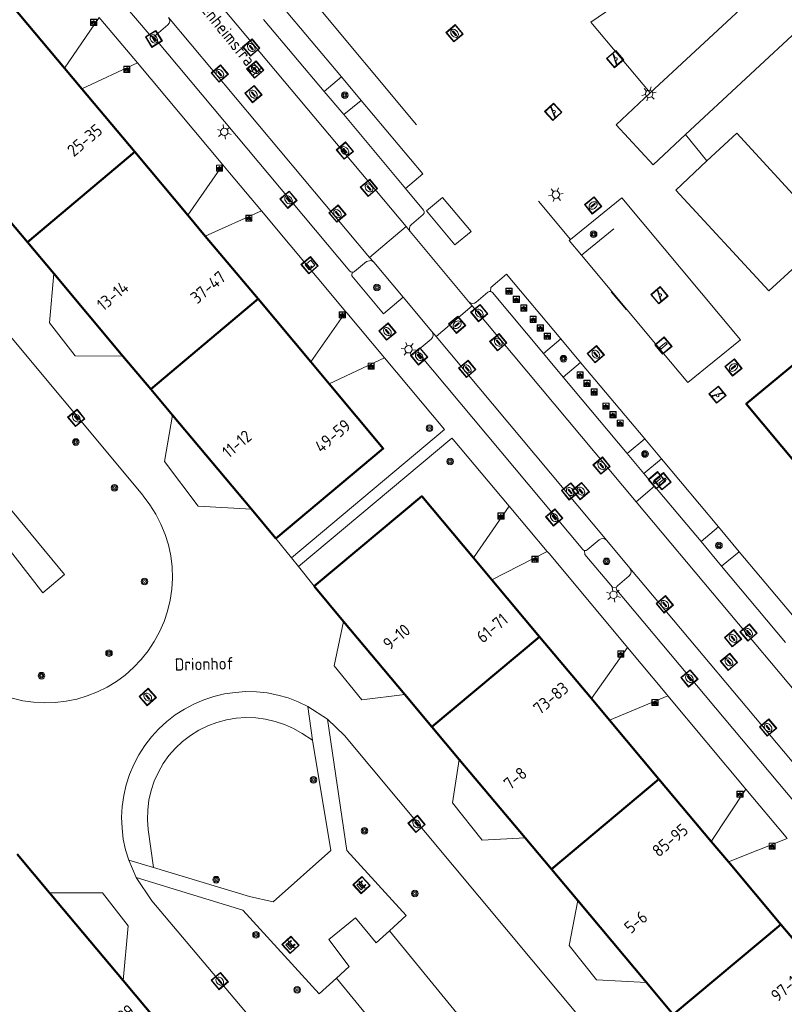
# Model space of a CAD drawing. Header units: metres. Extents: x 94279 to 96109, y 461866 to 463040.
# Tile 28 of 175: x 94668 to 94731, y 462774 to 462854. Entities that reach past the tile are written whole.
import ezdxf
from ezdxf.enums import TextEntityAlignment as Align

# ---------------------------------------------------------------- set-up
doc = ezdxf.new("R2010")
doc.units = ezdxf.units.M
doc.layers.get('0').update_dxf_attribs({"linetype": 'CONTINUOUS'})
for name, color, linetype, lineweight in [('B_BEBOUWINGSGRENS_0', 132, 'CONTINUOUS', 50), ('B_OVERBOUWLIJN_LIJN_1', 132, 'CONTINUOUS', 50), ('B_TUSSENMUUR_0', 132, 'CONTINUOUS', 50), ('G_GRENS_ALGEMEEN_0', 251, 'CONTINUOUS', 13), ('Q_BANK_0', 251, 'CONTINUOUS', 13), ('Q_BOOM_0', 251, 'CONTINUOUS', 13), ('Q_BRANDKRAAN_0', 251, 'CONTINUOUS', 13), ('Q_CAI-KAST_0', 251, 'CONTINUOUS', 13), ('Q_FIETSENREK_0', 251, 'CONTINUOUS', 13), ('Q_FIETSENREK_LIJN_0', 251, 'CONTINUOUS', 13), ('Q_GASPUT_0', 251, 'CONTINUOUS', 13), ('Q_INSPECTIE_OF_RIOOLPUT_0', 251, 'CONTINUOUS', 13), ('Q_KOLK_0', 251, 'CONTINUOUS', 13), ('Q_LICHTMAST_0', 251, 'CONTINUOUS', 13), ('Q_OPLAADPAAL_0', 251, 'CONTINUOUS', 13), ('Q_SPEELVOORZIENING_0', 251, 'CONTINUOUS', 13), ('Q_VERKEERSBORDPAAL_0', 251, 'CONTINUOUS', 13), ('Q_VLAGGENMAST_0', 251, 'CONTINUOUS', 13), ('T_HAAG_0', 251, 'CONTINUOUS', 13), ('T_HEK_LIJN_0', 251, 'CONTINUOUS', 13), ('T_MUUR_30CM_0', 251, 'CONTINUOUS', 13), ('V_WEGGRENS_0', 251, 'CONTINUOUS', 13), ('Z_GBKN_HUISNUMMER_0', 251, 'CONTINUOUS', 13), ('Z_STRAATNAAM_0', 251, 'CONTINUOUS', 13)]:
    doc.layers.add(name, color=color, linetype=linetype, lineweight=lineweight)
doc.styles.get("Standard").update_dxf_attribs({"font": 'isocp.shx'})

# ---------------------------------------------------------------- blocks, each defined once
blk = doc.blocks.new('Q_LICHTMAST')
for points in [[(-0.26, 0.15), (-0.52, 0.3)], [(0, 0.3), (0, 0.6)], [(0.26, 0.15), (0.52, 0.3)], [(-0.26, -0.15), (-0.52, -0.3)], [(0, -0.3), (0, -0.6)], [(0.26, -0.15), (0.52, -0.3)]]:
    blk.add_lwpolyline(points)
blk.add_circle((0, 0), 0.3)
blk = doc.blocks.new('Q_VERKEERSBORDPAAL')
for points in [[(-0.5, 0.5), (0.5, 0.5), (0.5, -0.5), (-0.5, -0.5)], [(-0.08, 0.333), (0.071, 0.333), (0.071, -0.329), (-0.08, -0.329)]]:
    blk.add_lwpolyline(points, close=True)
blk.add_lwpolyline([(-0.442, 0.464), (0.438, 0.464, -0.414214), (0.459, 0.442), (0.459, -0.437, -0.414214), (0.438, -0.459), (-0.442, -0.459, -0.414214), (-0.463, -0.437), (-0.463, 0.442), (-0.463, 0.444), (-0.463, 0.446), (-0.463, 0.448), (-0.462, 0.45), (-0.461, 0.451), (-0.46, 0.453), (-0.459, 0.455), (-0.458, 0.456), (-0.457, 0.457), (-0.456, 0.459), (-0.454, 0.46), (-0.453, 0.461), (-0.451, 0.462), (-0.449, 0.462), (-0.447, 0.463), (-0.446, 0.463), (-0.444, 0.464), (-0.442, 0.464)], format="xyb")
blk = doc.blocks.new('Q_VLAGGENMAST')
for points in [[(-0.5, 0.5), (0.5, 0.5), (0.5, -0.5), (-0.5, -0.5)], [(-0.08, 0.333), (0.071, 0.333), (0.071, -0.329), (-0.08, -0.329)]]:
    blk.add_lwpolyline(points, close=True)
blk.add_lwpolyline([(-0.442, 0.464), (0.438, 0.464, -0.414214), (0.459, 0.442), (0.459, -0.437, -0.414214), (0.438, -0.459), (-0.442, -0.459, -0.414214), (-0.463, -0.437), (-0.463, 0.442), (-0.463, 0.444), (-0.463, 0.446), (-0.463, 0.448), (-0.462, 0.45), (-0.461, 0.451), (-0.46, 0.453), (-0.459, 0.455), (-0.458, 0.456), (-0.457, 0.457), (-0.456, 0.459), (-0.454, 0.46), (-0.453, 0.461), (-0.451, 0.462), (-0.449, 0.462), (-0.447, 0.463), (-0.446, 0.463), (-0.444, 0.464), (-0.442, 0.464)], format="xyb")
blk = doc.blocks.new('Q_KOLK')
blk.add_lwpolyline([(-0.5, 0.5), (0.5, 0.5), (0.5, -0.5), (-0.5, -0.5)], close=True)
for points in [[(-0.442, 0.464), (0.438, 0.464, -0.414214), (0.459, 0.442), (0.459, -0.437, -0.414214), (0.438, -0.459), (-0.442, -0.459, -0.414214), (-0.463, -0.437), (-0.463, 0.442, -0.414214), (-0.442, 0.464)], [(-0.345, 0.105, 0.380426), (-0.276, -0.18)], [(-0.008, 0.266, 0.240218), (-0.345, 0.105)], [(-0.194, 0.045, 0.853344), (-0.194, -0.032)], [(0.331, 0.111, 0.240191), (-0.008, 0.266)], [(0.185, -0.032, 0.849746), (0.185, 0.045)], [(0.267, -0.176, 0.380426), (0.331, 0.111)], [(-0.276, -0.18, 0.148452), (0.012, -0.257)], [(0.012, -0.257, 0.131742), (0.267, -0.176)]]:
    blk.add_lwpolyline(points, format="xyb")
for points in [[(-0.194, 0.045), (0.185, 0.045)], [(0.185, -0.032), (-0.194, -0.032)]]:
    blk.add_lwpolyline(points)
blk = doc.blocks.new('Q_INSPECTIE_OF_RIOOLPUT')
blk.add_lwpolyline([(-0.5, 0.5), (0.5, 0.5), (0.5, -0.5), (-0.5, -0.5)], close=True)
for points in [[(-0.442, 0.464), (0.438, 0.464, -0.414214), (0.459, 0.442), (0.459, -0.437, -0.414214), (0.438, -0.459), (-0.442, -0.459, -0.414214), (-0.463, -0.437), (-0.463, 0.442), (-0.463, 0.444), (-0.463, 0.446), (-0.463, 0.448), (-0.462, 0.45), (-0.461, 0.451), (-0.46, 0.453), (-0.459, 0.455), (-0.458, 0.456), (-0.457, 0.457), (-0.456, 0.459), (-0.454, 0.46), (-0.453, 0.461), (-0.451, 0.462), (-0.449, 0.462), (-0.447, 0.463), (-0.446, 0.463), (-0.444, 0.464), (-0.442, 0.464)], [(-0.345, 0.105, 0.380426), (-0.276, -0.18)], [(-0.008, 0.266, 0.240218), (-0.345, 0.105)], [(-0.194, 0.045, 0.853344), (-0.194, -0.032)], [(0.331, 0.111, 0.240191), (-0.008, 0.266)], [(0.185, -0.032, 0.849746), (0.185, 0.045)], [(0.267, -0.176, 0.380426), (0.331, 0.111)], [(-0.276, -0.18, 0.148452), (0.012, -0.257)], [(0.012, -0.257, 0.131742), (0.267, -0.176)]]:
    blk.add_lwpolyline(points, format="xyb")
for points in [[(-0.194, 0.045), (0.185, 0.045)], [(0.185, -0.032), (-0.194, -0.032)]]:
    blk.add_lwpolyline(points)
blk = doc.blocks.new('Q_BRANDKRAAN')
blk.add_lwpolyline([(-0.5, 0.5), (0.5, 0.5), (0.5, -0.5), (-0.5, -0.5)], close=True)
for points in [[(-0.442, 0.464), (0.438, 0.464, -0.414214), (0.459, 0.442), (0.459, -0.437, -0.414214), (0.438, -0.459), (-0.442, -0.459, -0.414214), (-0.463, -0.437), (-0.463, 0.442), (-0.463, 0.444), (-0.463, 0.446), (-0.463, 0.448), (-0.462, 0.45), (-0.461, 0.451), (-0.46, 0.453), (-0.459, 0.455), (-0.458, 0.456), (-0.457, 0.457), (-0.456, 0.459), (-0.454, 0.46), (-0.453, 0.461), (-0.451, 0.462), (-0.449, 0.462), (-0.447, 0.463), (-0.446, 0.463), (-0.444, 0.464), (-0.442, 0.464)], [(-0.345, 0.105, 0.380426), (-0.276, -0.18)], [(-0.008, 0.266, 0.240218), (-0.345, 0.105)], [(-0.194, 0.045, 0.853344), (-0.194, -0.032)], [(0.331, 0.111, 0.240191), (-0.008, 0.266)], [(0.185, -0.032, 0.849746), (0.185, 0.045)], [(0.267, -0.176, 0.380426), (0.331, 0.111)], [(-0.276, -0.18, 0.148452), (0.012, -0.257)], [(0.012, -0.257, 0.131742), (0.267, -0.176)]]:
    blk.add_lwpolyline(points, format="xyb")
for points in [[(-0.194, 0.045), (0.185, 0.045)], [(0.185, -0.032), (-0.194, -0.032)]]:
    blk.add_lwpolyline(points)
blk = doc.blocks.new('Q_GASPUT')
blk.add_lwpolyline([(-0.5, 0.5), (0.5, 0.5), (0.5, -0.5), (-0.5, -0.5)], close=True)
for points in [[(-0.442, 0.464), (0.438, 0.464, -0.414214), (0.459, 0.442), (0.459, -0.437, -0.414214), (0.438, -0.459), (-0.442, -0.459, -0.414214), (-0.463, -0.437), (-0.463, 0.442), (-0.463, 0.444), (-0.463, 0.446), (-0.463, 0.448), (-0.462, 0.45), (-0.461, 0.451), (-0.46, 0.453), (-0.459, 0.455), (-0.458, 0.456), (-0.457, 0.457), (-0.456, 0.459), (-0.454, 0.46), (-0.453, 0.461), (-0.451, 0.462), (-0.449, 0.462), (-0.447, 0.463), (-0.446, 0.463), (-0.444, 0.464), (-0.442, 0.464)], [(-0.345, 0.105, 0.380426), (-0.276, -0.18)], [(-0.008, 0.266, 0.240218), (-0.345, 0.105)], [(-0.194, 0.045, 0.853344), (-0.194, -0.032)], [(0.331, 0.111, 0.240191), (-0.008, 0.266)], [(0.185, -0.032, 0.849746), (0.185, 0.045)], [(0.267, -0.176, 0.380426), (0.331, 0.111)], [(-0.276, -0.18, 0.148452), (0.012, -0.257)], [(0.012, -0.257, 0.131742), (0.267, -0.176)]]:
    blk.add_lwpolyline(points, format="xyb")
for points in [[(-0.194, 0.045), (0.185, 0.045)], [(0.185, -0.032), (-0.194, -0.032)]]:
    blk.add_lwpolyline(points)
blk = doc.blocks.new('Q_SPEELVOORZIENING')
blk.add_lwpolyline([(-0.5, 0.5), (0.5, 0.5), (0.5, -0.5), (-0.5, -0.5)], close=True)
for points in [[(-0.442, 0.464), (0.438, 0.464, -0.414214), (0.459, 0.442), (0.459, -0.437, -0.414214), (0.438, -0.459), (-0.442, -0.459, -0.414214), (-0.463, -0.437), (-0.463, 0.442), (-0.463, 0.444), (-0.463, 0.446), (-0.463, 0.448), (-0.462, 0.45), (-0.461, 0.451), (-0.46, 0.453), (-0.459, 0.455), (-0.458, 0.456), (-0.457, 0.457), (-0.456, 0.459), (-0.454, 0.46), (-0.453, 0.461), (-0.451, 0.462), (-0.449, 0.462), (-0.447, 0.463), (-0.446, 0.463), (-0.444, 0.464), (-0.442, 0.464)], [(-0.363, 0.198, 1.168313), (-0.386, 0.141)], [(-0.087, 0.021, 0.778987), (-0.04, -0.167)], [(-0.04, -0.167, 0.508825), (0.056, -0.036)], [(0.355, -0.156, 1.031322), (0.378, -0.1)]]:
    blk.add_lwpolyline(points, format="xyb")
for points in [[(-0.386, 0.141), (-0.087, 0.021)], [(-0.363, 0.198), (0.378, -0.1)], [(0.056, -0.036), (0.355, -0.156)]]:
    blk.add_lwpolyline(points)
blk = doc.blocks.new('Q_FIETSENREK')
for points in [[(-0.5, 0.5), (0.5, 0.5), (0.5, -0.5), (-0.5, -0.5)], [(-0.06, 0.15), (0.18, 0.05), (0.04, -0.09)]]:
    blk.add_lwpolyline(points, close=True)
for points in [[(-0.44, 0.46), (0.44, 0.46, -0.414214), (0.46, 0.44), (0.46, -0.44, -0.414214), (0.44, -0.46), (-0.44, -0.46, -0.414214), (-0.46, -0.44), (-0.46, 0.44), (-0.46, 0.44), (-0.46, 0.45), (-0.46, 0.45), (-0.46, 0.45), (-0.46, 0.45), (-0.46, 0.45), (-0.46, 0.45), (-0.46, 0.46), (-0.46, 0.46), (-0.46, 0.46), (-0.45, 0.46), (-0.45, 0.46), (-0.45, 0.46), (-0.45, 0.46), (-0.45, 0.46), (-0.45, 0.46), (-0.44, 0.46), (-0.44, 0.46)], [(-0.18, 0.11, 0.847256), (-0.32, -0.14)], [(-0.19, 0.08, 0.842492), (-0.3, -0.12)], [(-0.17, 0.06, 0.053288), (-0.19, 0.08)], [(-0.19, -0.13, 0.502492), (-0.15, 0.04)], [(-0.15, 0.09, 0.06236), (-0.18, 0.11)], [(-0.16, -0.16, 0.494489), (-0.12, 0.07)], [(-0.32, -0.14, 0.089606), (-0.42, -0.35)], [(-0.3, -0.16, 0.110942), (-0.37, -0.35)], [(-0.29, -0.1, 0.006942), (-0.3, -0.12)], [(-0.3, -0.16, 0.02458), (-0.28, -0.17)], [(-0.21, -0.1, 0.381614), (-0.29, -0.1)], [(-0.22, -0.14, 0.533998), (-0.28, -0.14)], [(-0.28, -0.14, 0.009682), (-0.27, -0.14)], [(-0.28, -0.17, 0.148109), (-0.2, -0.17)], [(-0.27, -0.14, 0.120201), (-0.22, -0.14)], [(-0.22, -0.14, 0.003554), (-0.22, -0.14)], [(-0.19, -0.13, 0.017985), (-0.21, -0.1)], [(-0.12, -0.35, 0.075837), (-0.2, -0.17)], [(-0.08, -0.35, 0.094234), (-0.16, -0.16)], [(0.1, -0.16, 0.385208), (0.19, -0.33)], [(0.21, -0.05, 0.224648), (0.11, -0.13)], [(0.13, -0.17, 0.376993), (0.2, -0.3)], [(0.21, -0.09, 0.20829), (0.14, -0.14)], [(0.19, -0.33, 1), (0.29, -0.06)], [(0.2, -0.3, 1), (0.28, -0.09)], [(0.29, -0.06, 0.086253), (0.24, -0.05)], [(0.28, -0.09, 0.079305), (0.24, -0.08)]]:
    blk.add_lwpolyline(points, format="xyb")
for points in [[(-0.17, 0.06), (-0.26, -0.04), (-0.24, -0.06), (-0.15, 0.04)], [(0.08, 0.22), (0, 0.25), (-0.15, 0.09)], [(-0.12, 0.07), (-0.09, 0.11), (0.02, -0.13), (0.1, -0.16)], [(0.24, -0.05), (0.23, 0.05), (0.26, 0.09), (0.3, 0.08), (0.31, 0.11), (0.19, 0.15), (0.18, 0.12), (0.23, 0.1), (0.21, 0.08), (-0.04, 0.17), (0, 0.22), (0.07, 0.19), (0.08, 0.22)], [(0.21, -0.05), (0.2, 0.03), (0.06, -0.11)], [(-0.42, -0.35), (-0.37, -0.35)], [(-0.12, -0.35), (-0.08, -0.35)], [(0.06, -0.11), (0.11, -0.13)], [(0.13, -0.17), (0.25, -0.22), (0.24, -0.08)], [(0.14, -0.14), (0.22, -0.17), (0.21, -0.09)]]:
    blk.add_lwpolyline(points)
blk = doc.blocks.new('Q_BANK')
blk.add_lwpolyline([(-0.5, 0.5), (0.5, 0.5), (0.5, -0.5), (-0.5, -0.5)], close=True)
blk.add_lwpolyline([(-0.442, 0.464), (0.438, 0.464, -0.414214), (0.459, 0.442), (0.459, -0.437, -0.414214), (0.438, -0.459), (-0.442, -0.459, -0.414214), (-0.463, -0.437), (-0.463, 0.442), (-0.463, 0.444), (-0.463, 0.446), (-0.463, 0.448), (-0.462, 0.45), (-0.461, 0.451), (-0.46, 0.453), (-0.459, 0.455), (-0.458, 0.456), (-0.457, 0.457), (-0.456, 0.459), (-0.454, 0.46), (-0.453, 0.461), (-0.451, 0.462), (-0.449, 0.462), (-0.447, 0.463), (-0.446, 0.463), (-0.444, 0.464), (-0.442, 0.464)], format="xyb")
for points in [[(-0.267, 0.022), (-0.366, -0.078)], [(-0.18, 0.132), (-0.267, 0.132), (-0.267, 0.276)], [(-0.267, 0.276), (0.258, 0.276), (0.258, 0.132), (0.173, 0.132)], [(-0.18, 0.022), (-0.267, 0.022)], [(-0.267, 0.022), (-0.18, 0.022)], [(-0.18, 0.022), (-0.18, 0.132)], [(-0.18, 0.132), (-0.144, 0.132)], [(-0.144, 0.132), (-0.144, 0.022)], [(0.131, 0.132), (-0.144, 0.132)], [(0.131, 0.022), (-0.144, 0.022)], [(-0.144, 0.022), (0.131, 0.022)], [(0.131, 0.022), (-0.144, 0.022)], [(-0.144, 0.022), (0.131, 0.022)], [(-0.144, 0.022), (0.131, 0.022)], [(0.131, 0.022), (0.131, 0.132)], [(0.131, 0.132), (0.173, 0.132)], [(0.173, 0.132), (0.173, 0.022)], [(0.173, 0.022), (0.255, 0.022)], [(0.173, 0.022), (0.255, 0.022)], [(0.255, 0.022), (0.357, -0.078)], [(-0.236, -0.078), (-0.366, -0.078)], [(-0.192, -0.078), (-0.192, -0.27), (-0.236, -0.27), (-0.236, -0.078)], [(-0.236, -0.078), (-0.192, -0.078)], [(0.183, -0.078), (-0.192, -0.078)], [(0.226, -0.078), (0.226, -0.268), (0.183, -0.268), (0.183, -0.078)], [(0.183, -0.078), (0.226, -0.078)], [(0.357, -0.078), (0.226, -0.078)]]:
    blk.add_lwpolyline(points)
blk = doc.blocks.new('Q_CAI-KAST')
for points in [[(-0.5, 0.5), (0.5, 0.5), (0.5, -0.5), (-0.5, -0.5)], [(-0.262, 0.264), (0.25, 0.264), (0.25, 0.187), (-0.262, 0.187)], [(-0.262, 0.107), (0.25, 0.107), (0.25, -0.332), (-0.262, -0.332)]]:
    blk.add_lwpolyline(points, close=True)
blk.add_lwpolyline([(-0.442, 0.464), (0.438, 0.464, -0.414214), (0.459, 0.442), (0.459, -0.437, -0.414214), (0.438, -0.459), (-0.442, -0.459, -0.414214), (-0.463, -0.437), (-0.463, 0.442), (-0.463, 0.444), (-0.463, 0.446), (-0.463, 0.448), (-0.462, 0.45), (-0.461, 0.451), (-0.46, 0.453), (-0.459, 0.455), (-0.458, 0.456), (-0.457, 0.457), (-0.456, 0.459), (-0.454, 0.46), (-0.453, 0.461), (-0.451, 0.462), (-0.449, 0.462), (-0.447, 0.463), (-0.446, 0.463), (-0.444, 0.464), (-0.442, 0.464)], format="xyb")
blk.add_circle((-0.177, -0.034), 0.0354)
blk = doc.blocks.new('Q_OPLAADPAAL')
for points in [[(-0.5, 0.5), (0.5, 0.5), (0.5, -0.5), (-0.5, -0.5)], [(-0.08, 0.333), (0.071, 0.333), (0.071, -0.329), (-0.08, -0.329)]]:
    blk.add_lwpolyline(points, close=True)
blk.add_lwpolyline([(-0.442, 0.464), (0.438, 0.464, -0.414214), (0.459, 0.442), (0.459, -0.437, -0.414214), (0.438, -0.459), (-0.442, -0.459, -0.414214), (-0.463, -0.437), (-0.463, 0.442), (-0.463, 0.444), (-0.463, 0.446), (-0.463, 0.448), (-0.462, 0.45), (-0.461, 0.451), (-0.46, 0.453), (-0.459, 0.455), (-0.458, 0.456), (-0.457, 0.457), (-0.456, 0.459), (-0.454, 0.46), (-0.453, 0.461), (-0.451, 0.462), (-0.449, 0.462), (-0.447, 0.463), (-0.446, 0.463), (-0.444, 0.464), (-0.442, 0.464)], format="xyb")
blk = doc.blocks.new('Q_BOOM')
for radius in [0.27, 0.18, 0.09]:
    blk.add_circle((0, 0), radius)

msp = doc.modelspace()

# ---------------------------------------------------------------- linework, layer by layer
at = {"layer": 'B_BEBOUWINGSGRENS_0'}
for p, q in [((94672.083, 462850.534), (94667.831, 462855.607)), ((94673.493, 462848.851), (94672.083, 462850.534)), ((94677.79, 462843.724), (94673.493, 462848.851)), ((94682.088, 462838.597), (94677.79, 462843.724)), ((94667.078, 462838.781), (94669.07, 462836.404)), ((94683.519, 462836.89), (94682.088, 462838.597)), ((94669.07, 462836.404), (94671.218, 462833.842)), ((94687.801, 462831.782), (94683.519, 462836.89)), ((94671.218, 462833.842), (94676.83, 462827.147)), ((94692.083, 462826.674), (94687.801, 462831.782)), ((94676.83, 462827.147), (94679.081, 462824.462)), ((94693.584, 462824.882), (94692.083, 462826.674)), ((94679.081, 462824.462), (94680.857, 462822.343)), ((94680.857, 462822.343), (94687.262, 462814.702)), ((94687.262, 462814.702), (94689.25, 462812.33)), ((94706.791, 462808.961), (94705.29, 462810.751)), ((94692.35, 462808.44), (94694.745, 462805.584)), ((94710.661, 462804.345), (94706.791, 462808.961)), ((94694.745, 462805.584), (94699.707, 462799.666)), ((94714.872, 462799.323), (94710.661, 462804.345)), ((94699.707, 462799.666), (94701.921, 462797.025)), ((94716.333, 462797.581), (94714.872, 462799.323)), ((94720.361, 462792.777), (94716.333, 462797.581)), ((94701.921, 462797.025), (94704.135, 462794.385)), ((94704.135, 462794.385), (94709.484, 462788.005)), ((94724.604, 462787.716), (94720.361, 462792.777)), ((94709.484, 462788.005), (94711.621, 462785.457)), ((94725.992, 462786.061), (94724.604, 462787.716)), ((94670.875, 462783.549), (94668.25, 462786.68)), ((94730.254, 462780.978), (94725.992, 462786.061)), ((94711.621, 462785.457), (94713.757, 462782.909)), ((94676.86, 462776.41), (94670.875, 462783.549)), ((94713.757, 462782.909), (94719.343, 462776.247)), ((94734.11, 462776.38), (94730.254, 462780.978)), ((94679.647, 462773.085), (94676.86, 462776.41)), ((94719.343, 462776.247), (94721.514, 462773.658))]:
    msp.add_line(p, q, dxfattribs=at)
for points in [[(94689.25, 462812.33), (94697.97, 462819.65), (94693.584, 462824.882)], [(94705.29, 462810.751), (94701.09, 462815.76), (94692.35, 462808.44)]]:
    msp.add_lwpolyline(points, dxfattribs=at)
at = {"layer": 'B_OVERBOUWLIJN_LIJN_1'}
msp.add_lwpolyline([(94736.001, 462813.018), (94727.452, 462823.254), (94737.746, 462831.806), (94742, 462826.719)], dxfattribs=at)
at = {"layer": 'B_TUSSENMUUR_0'}
for p, q in [((94677.79, 462843.724), (94669.07, 462836.404)), ((94687.801, 462831.782), (94679.081, 462824.462)), ((94710.661, 462804.345), (94701.921, 462797.025)), ((94720.361, 462792.777), (94711.621, 462785.457)), ((94730.254, 462780.978), (94721.514, 462773.658))]:
    msp.add_line(p, q, dxfattribs=at)
at = {"layer": 'G_GRENS_ALGEMEEN_0'}
for p, q in [((94740.604, 462861.99), (94722.525, 462845.132)), ((94674.9, 462854.645), (94672.083, 462850.534)), ((94673.493, 462848.851), (94677.998, 462850.954)), ((94724.259, 462843.006), (94726.679, 462845.244)), ((94684.949, 462842.671), (94682.088, 462838.597)), ((94688.068, 462838.944), (94683.519, 462836.89)), ((94694.932, 462830.736), (94692.083, 462826.674)), ((94698.062, 462827.004), (94693.584, 462824.882)), ((94705.29, 462810.751), (94708.195, 462814.942)), ((94711.287, 462811.268), (94706.791, 462808.961)), ((94717.794, 462803.483), (94714.872, 462799.323)), ((94716.333, 462797.581), (94721.074, 462799.557)), ((94727.416, 462791.969), (94724.604, 462787.716)), ((94730.765, 462787.964), (94725.992, 462786.061))]:
    msp.add_line(p, q, dxfattribs=at)
for points in [[(94738.067, 462865.655), (94733.196, 462861.126), (94719.651, 462848.534)], [(94726.679, 462845.244), (94734.267, 462836.995), (94731.475, 462834.445)], [(94666.127, 462816.583), (94672.07, 462809.4), (94670.31, 462807.9), (94664.593, 462815.286)], [(94692.225, 462795.933), (94691.376, 462796.482), (94690.683, 462796.882), (94689.953, 462797.213), (94689.195, 462797.471), (94688.415, 462797.653), (94687.621, 462797.757), (94686.821, 462797.783), (94686.022, 462797.73), (94685.232, 462797.599), (94684.459, 462797.391), (94683.71, 462797.108), (94682.992, 462796.753), (94682.313, 462796.329), (94681.678, 462795.841), (94681.095, 462795.293), (94680.568, 462794.689), (94680.103, 462794.038), (94679.704, 462793.343), (94679.375, 462792.613), (94679.12, 462791.854), (94678.94, 462791.074), (94678.838, 462790.279), (94678.815, 462789.479), (94678.87, 462788.68), (94679.3, 462785.591)]]:
    msp.add_lwpolyline(points, dxfattribs=at)
at = {"layer": 'Q_FIETSENREK_LIJN_0'}
for p, q in [((94716.489, 462832.376), (94717.72, 462830.904)), ((94720.761, 462827.324), (94721.286, 462826.689)), ((94721.286, 462826.689), (94721.977, 462825.853))]:
    msp.add_line(p, q, dxfattribs=at)
at = {"layer": 'T_HAAG_0'}
msp.add_line((94689.041, 462782.824), (94693.71, 462786.975), dxfattribs=at)
at = {"layer": 'T_HEK_LIJN_0'}
for p, q in [((94700.675, 462845.942), (94680.103, 462870.556)), ((94710.563, 462839.735), (94713.162, 462836.617)), ((94716.681, 462837.48), (94714.06, 462835.333))]:
    msp.add_line(p, q, dxfattribs=at)
at = {"layer": 'T_MUUR_30CM_0'}
for p, q in [((94698.47, 462780.46), (94703.93, 462773.77)), ((94699.53, 462770.08), (94694.16, 462776.61))]:
    msp.add_line(p, q, dxfattribs=at)
msp.add_lwpolyline([(94694.16, 462776.61), (94695.2, 462777.56), (94693.55, 462779.76), (94695.71, 462781.51), (94697.4, 462779.48), (94698.47, 462780.46)], dxfattribs=at)
at = {"layer": 'V_WEGGRENS_0'}
for p, q in [((94680.24, 462861.05), (94699.82, 462837.665)), ((94694.576, 462849.821), (94689.653, 462855.67)), ((94696.862, 462835.16), (94680.539, 462854.66)), ((94688.255, 462854.496), (94693.166, 462848.63)), ((94684.949, 462842.671), (94677.998, 462850.954)), ((94694.576, 462849.821), (94693.166, 462848.63)), ((94696.179, 462847.914), (94694.576, 462849.821)), ((94693.166, 462848.63), (94694.762, 462846.757)), ((94694.762, 462846.757), (94696.179, 462847.914)), ((94694.762, 462846.757), (94699.776, 462840.754)), ((94722.525, 462845.132), (94724.259, 462843.006)), ((94717.351, 462839.986), (94713.162, 462836.617)), ((94694.932, 462830.736), (94688.068, 462838.944)), ((94699.82, 462837.665), (94700.156, 462837.264)), ((94697.206, 462834.764), (94696.862, 462835.16)), ((94699.575, 462831.921), (94697.206, 462834.764)), ((94714.06, 462835.333), (94721.286, 462826.689)), ((94701.913, 462829.137), (94699.575, 462831.921)), ((94704.898, 462831.566), (94705.189, 462831.223)), ((94718.509, 462815.31), (94705.189, 462831.223)), ((94702.256, 462828.747), (94701.913, 462829.137)), ((94702.256, 462828.747), (94716.114, 462812.172)), ((94712.383, 462828.536), (94710.979, 462827.361)), ((94713.995, 462826.626), (94712.383, 462828.536)), ((94702.955, 462821.171), (94698.062, 462827.004)), ((94710.979, 462827.361), (94712.571, 462825.443)), ((94712.571, 462825.443), (94713.995, 462826.626)), ((94719.198, 462820.417), (94713.995, 462826.626)), ((94712.571, 462825.443), (94717.775, 462819.237)), ((94690.511, 462810.748), (94702.955, 462821.171)), ((94703.534, 462820.481), (94691.072, 462810.044)), ((94719.198, 462820.417), (94717.775, 462819.237)), ((94720.559, 462818.79), (94719.198, 462820.417)), ((94717.775, 462819.237), (94719.133, 462817.608)), ((94719.133, 462817.608), (94720.559, 462818.79)), ((94725.18, 462813.271), (94720.559, 462818.79)), ((94719.133, 462817.608), (94720.008, 462816.565)), ((94720.008, 462816.565), (94718.509, 462815.31)), ((94720.008, 462816.565), (94723.778, 462812.074)), ((94711.287, 462811.268), (94708.195, 462814.942)), ((94741.328, 462788.052), (94718.509, 462815.31)), ((94725.18, 462813.271), (94723.778, 462812.074)), ((94726.871, 462811.253), (94725.18, 462813.271)), ((94689.25, 462812.33), (94690.511, 462810.748)), ((94723.778, 462812.074), (94725.437, 462810.087)), ((94690.511, 462810.748), (94691.072, 462810.044)), ((94725.437, 462810.087), (94726.871, 462811.253)), ((94732.06, 462805.056), (94726.871, 462811.253)), ((94691.072, 462810.044), (94692.35, 462808.44)), ((94717.997, 462809.921), (94738.421, 462785.534)), ((94725.437, 462810.087), (94730.645, 462803.864)), ((94727.416, 462791.969), (94721.074, 462799.557)), ((94692.225, 462795.933), (94691.852, 462798.69)), ((94691.852, 462798.69), (94693.441, 462797.652)), ((94693.71, 462786.975), (94692.225, 462795.933)), ((94677.295, 462786.193), (94679.3, 462785.591)), ((94677.295, 462786.193), (94677.909, 462784.779))]:
    msp.add_line(p, q, dxfattribs=at)
for points in [[(94723.076, 462859.939), (94714.82, 462854.261), (94719.651, 462848.534)], [(94676.456, 462856.621), (94676.42, 462856.309), (94679.117, 462853.096), (94679.43, 462853.051)], [(94677.998, 462850.954), (94675.029, 462854.491), (94674.9, 462854.645)], [(94679.43, 462853.051), (94679.457, 462853.154), (94679.524, 462853.237), (94680.48, 462854.049), (94680.586, 462854.18), (94680.635, 462854.342), (94680.618, 462854.511), (94680.539, 462854.66)], [(94695.449, 462833.95), (94695.346, 462833.979), (94695.263, 462834.046), (94679.496, 462852.87), (94679.445, 462852.954), (94679.43, 462853.051)], [(94677.008, 462801.237), (94677.687, 462801.834), (94678.312, 462802.488), (94678.876, 462803.195), (94679.376, 462803.949), (94679.807, 462804.744), (94680.167, 462805.574), (94680.453, 462806.432), (94680.661, 462807.312), (94680.792, 462808.207), (94680.843, 462809.111), (94680.815, 462810.015), (94680.707, 462810.913), (94680.52, 462811.798), (94680.256, 462812.663), (94679.917, 462813.501), (94679.506, 462814.307), (94679.025, 462815.073), (94678.478, 462815.794), (94678.44, 462815.84), (94652.58, 462846.82), (94648.988, 462850.875)], [(94719.651, 462848.534), (94716.874, 462845.919), (94719.889, 462842.683), (94722.525, 462845.132)], [(94699.776, 462840.754), (94701.182, 462841.944), (94696.179, 462847.914)], [(94688.068, 462838.944), (94685.476, 462842.043), (94684.949, 462842.671)], [(94724.259, 462843.006), (94721.725, 462840.627), (94729.267, 462832.444), (94731.475, 462834.445)], [(94699.776, 462840.754), (94701.241, 462839.006), (94701.301, 462838.883), (94701.289, 462838.746), (94701.208, 462838.635), (94700.263, 462837.832), (94700.159, 462837.715), (94700.102, 462837.568), (94700.101, 462837.411), (94700.156, 462837.264)], [(94702.78, 462840.03), (94701.489, 462838.95), (94703.789, 462836.171), (94705.094, 462837.26), (94702.78, 462840.03)], [(94721.286, 462826.689), (94722.697, 462825.001), (94726.991, 462828.455), (94717.351, 462839.986)], [(94632.922, 462838.878), (94634.3, 462836.72), (94662.709, 462802.649), (94663.305, 462801.996), (94663.955, 462801.397), (94664.654, 462800.857), (94665.398, 462800.378), (94666.179, 462799.965), (94666.993, 462799.621), (94667.834, 462799.348), (94668.695, 462799.149), (94669.57, 462799.024), (94670.453, 462798.975), (94671.336, 462799.002), (94672.214, 462799.105), (94673.08, 462799.284), (94673.927, 462799.536), (94674.75, 462799.86), (94675.541, 462800.253), (94676.296, 462800.713), (94677.008, 462801.237)], [(94696.862, 462835.16), (94698.09, 462836.208), (94699.82, 462837.665)], [(94700.156, 462837.264), (94704.887, 462831.579), (94704.898, 462831.566)], [(94713.162, 462836.617), (94713.057, 462836.533), (94714.06, 462835.333)], [(94697.206, 462834.764), (94696.951, 462834.921), (94696.609, 462834.84), (94695.638, 462834.016), (94695.55, 462833.964), (94695.449, 462833.95)], [(94671.218, 462833.842), (94670.862, 462829.842), (94672.947, 462827.151), (94676.83, 462827.147)], [(94695.449, 462833.95), (94695.415, 462833.672), (94697.985, 462830.588), (94699.575, 462831.921)], [(94712.383, 462828.536), (94707.97, 462833.792), (94706.7, 462832.726), (94706.681, 462832.39)], [(94704.898, 462831.566), (94705.033, 462831.463), (94705.198, 462831.422), (94705.366, 462831.447), (94705.511, 462831.535), (94706.464, 462832.339), (94706.567, 462832.388), (94706.681, 462832.39)], [(94706.681, 462832.39), (94706.767, 462832.358), (94706.837, 462832.298), (94710.979, 462827.361)], [(94698.062, 462827.004), (94695.006, 462830.647), (94694.932, 462830.736)], [(94705.189, 462831.223), (94703.347, 462829.668), (94702.256, 462828.747)], [(94714.321, 462811.347), (94714.241, 462811.378), (94714.176, 462811.434), (94700.855, 462827.365), (94700.802, 462827.485), (94700.818, 462827.615), (94700.898, 462827.718), (94701.863, 462828.521), (94701.97, 462828.654), (94702.017, 462828.819), (94701.997, 462828.988), (94701.913, 462829.137)], [(94680.857, 462822.343), (94680.214, 462818.591), (94682.937, 462814.957), (94687.262, 462814.702)], [(94708.195, 462814.942), (94703.634, 462820.362), (94703.534, 462820.481)], [(94716.114, 462812.172), (94715.981, 462812.275), (94715.819, 462812.32), (94715.652, 462812.302), (94715.504, 462812.223), (94714.537, 462811.409), (94714.436, 462811.352), (94714.321, 462811.347)], [(94717.997, 462809.921), (94716.13, 462812.153), (94716.114, 462812.172)], [(94717.794, 462803.483), (94711.456, 462811.067), (94711.287, 462811.268)], [(94714.321, 462811.347), (94714.332, 462811.035), (94716.574, 462808.36), (94716.894, 462808.322)], [(94716.894, 462808.322), (94716.924, 462808.413), (94716.986, 462808.486), (94717.949, 462809.299), (94718.051, 462809.436), (94718.096, 462809.6), (94718.077, 462809.77), (94717.997, 462809.921)], [(94736.661, 462784.725), (94736.468, 462784.807), (94716.947, 462808.129), (94716.9, 462808.22), (94716.894, 462808.322)], [(94694.745, 462805.584), (94693.989, 462801.98), (94696.241, 462799.222), (94699.707, 462799.666)], [(94721.074, 462799.557), (94720.991, 462799.656), (94717.794, 462803.483)], [(94691.852, 462798.69), (94691.063, 462799.066), (94690.246, 462799.373), (94689.405, 462799.61), (94688.547, 462799.775), (94687.678, 462799.867), (94686.805, 462799.885), (94685.933, 462799.829), (94685.069, 462799.699), (94684.22, 462799.497), (94683.39, 462799.223), (94682.587, 462798.881), (94681.815, 462798.471), (94681.081, 462797.997), (94680.39, 462797.464)], [(94680.39, 462797.464), (94679.736, 462796.863), (94679.137, 462796.209), (94678.596, 462795.505), (94678.117, 462794.758), (94677.705, 462793.972), (94677.362, 462793.154), (94677.09, 462792.309), (94676.893, 462791.444), (94676.77, 462790.565), (94676.723, 462789.679), (94676.753, 462788.792), (94676.859, 462787.911), (94677.04, 462787.043), (94677.295, 462786.193)], [(94693.441, 462797.652), (94695.01, 462786.98), (94699.83, 462781.71), (94698.47, 462780.46)], [(94717.189, 462747.626), (94717.65, 462747.75), (94719.19, 462748.45), (94721.07, 462750), (94721.99, 462750.91), (94723.15, 462752.49), (94723.91, 462754.02), (94724.43, 462755.9), (94724.61, 462757.79), (94724.37, 462759.42), (94723.19, 462762.35), (94694.83, 462796.32), (94693.441, 462797.652)], [(94704.135, 462794.385), (94703.592, 462790.865), (94705.998, 462787.809), (94709.484, 462788.005)], [(94730.765, 462787.964), (94730.679, 462788.066), (94727.416, 462791.969)], [(94679.3, 462785.591), (94687.11, 462783.25), (94689.041, 462782.824)], [(94694.16, 462776.61), (94692.76, 462775.33), (94686.56, 462782.12), (94677.909, 462784.779)], [(94677.909, 462784.779), (94679.18, 462782.9), (94707.46, 462749.38), (94710.45, 462747.74), (94711.97, 462747.32), (94713.98, 462747.07), (94715.61, 462747.2), (94717.189, 462747.626)], [(94676.86, 462776.41), (94677.255, 462780.854), (94675.17, 462783.545), (94670.875, 462783.549)], [(94713.757, 462782.909), (94713.069, 462779.254), (94715.295, 462776.474), (94719.343, 462776.247)]]:
    msp.add_lwpolyline(points, dxfattribs=at)

# ---------------------------------------------------------------- block references
at = {"layer": 'Q_BANK_0'}
for p, rotation in [((94696.206, 462784.173), 132.4463799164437), ((94690.443, 462779.318), 132.3994385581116)]:
    msp.add_blockref('Q_BANK', p, dxfattribs=dict(at, rotation=rotation))
at = {"layer": 'Q_BOOM_0'}
for p, rotation in [((94694.842, 462848.347), 130.0499829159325), ((94715.052, 462837.04), 38.80795365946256), ((94697.456, 462832.717), 129.8055710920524), ((94712.599, 462826.932), 130.1636650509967), ((94701.726, 462821.292), 129.9915362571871), ((94672.998, 462820.162), 129.8528358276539), ((94719.226, 462819.19), 129.9127822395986), ((94703.394, 462818.584), 130.0810443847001), ((94676.146, 462816.449), 129.8528358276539), ((94725.229, 462811.765), 129.8594178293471), ((94716.097, 462810.471), 129.9674112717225), ((94678.578, 462808.83), 86.7710281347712), ((94675.697, 462803.016), 41.3230389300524), ((94670.209, 462801.182), 176.8237636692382), ((94692.304, 462792.716), 99.41252957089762), ((94696.45, 462788.585), 98.36372222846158), ((94684.397, 462784.61), 163.3142176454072), ((94700.527, 462783.489), 132.4463799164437), ((94687.634, 462780.126), 132.3994385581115), ((94690.979, 462775.662), 132.3994385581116)]:
    msp.add_blockref('Q_BOOM', p, dxfattribs=dict(at, rotation=rotation))
at = {"layer": 'Q_BRANDKRAAN_0', "rotation": 130.0655016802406}
msp.add_blockref('Q_BRANDKRAAN', (94715.228, 462827.3), dxfattribs=at)
at = {"layer": 'Q_CAI-KAST_0', "rotation": 129.9043000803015}
msp.add_blockref('Q_CAI-KAST', (94691.989, 462834.526), dxfattribs=at)
at = {"layer": 'Q_FIETSENREK_0', "xscale": 0.5, "yscale": 0.5}
for p in [(94674.445, 462854.257), (94677.139, 462850.441), (94684.667, 462842.414), (94687.054, 462838.342), (94708.183, 462832.411), (94708.778, 462831.749), (94694.647, 462830.492), (94709.378, 462831.054), (94710.139, 462830.128), (94710.723, 462829.426), (94711.291, 462828.757), (94696.985, 462826.328), (94713.954, 462825.606), (94714.52, 462824.927), (94715.096, 462824.221), (94716.056, 462823.076), (94716.623, 462822.381), (94717.212, 462821.7), (94707.53, 462814.151), (94710.296, 462810.646), (94717.257, 462802.948), (94720.04, 462799.008), (94726.934, 462791.55), (94729.545, 462787.335)]:
    msp.add_blockref('Q_FIETSENREK', p, dxfattribs=at)
at = {"layer": 'Q_GASPUT_0', "rotation": 129.8055710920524}
msp.add_blockref('Q_GASPUT', (94698.303, 462829.135), dxfattribs=at)
at = {"layer": 'Q_INSPECTIE_OF_RIOOLPUT_0'}
for p, rotation in [((94687.579, 462850.423), 129.9390629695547), ((94687.424, 462848.432), 129.9319236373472), ((94703.968, 462829.692), 40.17075940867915), ((94714.017, 462816.182), 129.8982683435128), ((94726.375, 462804.219), 129.9343425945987), ((94726.038, 462802.303), 129.9460186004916)]:
    msp.add_blockref('Q_INSPECTIE_OF_RIOOLPUT', p, dxfattribs=dict(at, rotation=rotation))
at = {"layer": 'Q_KOLK_0'}
for p, rotation in [((94703.757, 462853.369), 130.062446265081), ((94679.341, 462852.91), 121.2705174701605), ((94687.253, 462852.208), 129.9390629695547), ((94684.695, 462850.099), 129.9319236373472), ((94694.852, 462843.834), 129.9390629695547), ((94696.81, 462840.812), 129.9390629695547), ((94690.272, 462839.844), 129.9495728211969), ((94715.014, 462839.383), 38.80795365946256), ((94694.248, 462838.718), 129.9319236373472), ((94705.764, 462830.639), 129.9310660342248), ((94707.307, 462828.273), 129.9310660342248), ((94700.887, 462827.119), 129.9013047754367), ((94704.788, 462826.108), 129.8982683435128), ((94726.409, 462826.218), 38.81244075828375), ((94673.042, 462822.116), 129.8528358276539), ((94715.703, 462818.246), 129.9310660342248), ((94713.142, 462816.153), 129.8982683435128), ((94711.849, 462814.035), 129.9013047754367), ((94720.83, 462806.978), 129.9460186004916), ((94727.637, 462804.691), 129.9343425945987), ((94722.828, 462800.964), 129.9300341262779), ((94678.84, 462799.45), 131.8720629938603), ((94729.219, 462796.97), 129.9460186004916), ((94700.679, 462789.144), 129.8569618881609), ((94684.689, 462776.377), 130.1535033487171)]:
    msp.add_blockref('Q_KOLK', p, dxfattribs=dict(at, rotation=rotation))
at = {"layer": 'Q_LICHTMAST_0'}
for p, rotation in [((94719.556, 462848.455), 43.27909403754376), ((94685.06, 462845.355), 129.9495728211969), ((94711.977, 462840.255), 38.80795365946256), ((94700.025, 462827.697), 83.05484421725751), ((94716.669, 462807.751), 129.9300341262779)]:
    msp.add_blockref('Q_LICHTMAST', p, dxfattribs=dict(at, rotation=rotation))
at = {"layer": 'Q_OPLAADPAAL_0', "rotation": 129.9941674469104}
msp.add_blockref('Q_OPLAADPAAL', (94720.19, 462817.055), dxfattribs=at)
at = {"layer": 'Q_SPEELVOORZIENING_0'}
for p, rotation in [((94716.797, 462851.271), 130.1492417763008), ((94711.772, 462846.984), 132.9751886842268), ((94720.4, 462832.085), 129.8958690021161), ((94725.115, 462824.009), 38.81244075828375)]:
    msp.add_blockref('Q_SPEELVOORZIENING', p, dxfattribs=dict(at, rotation=rotation))
at = {"layer": 'Q_VERKEERSBORDPAAL_0', "rotation": 130.0120031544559}
msp.add_blockref('Q_VERKEERSBORDPAAL', (94720.652, 462816.973), dxfattribs=at)
at = {"layer": 'Q_VLAGGENMAST_0', "rotation": 129.8938214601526}
msp.add_blockref('Q_VLAGGENMAST', (94720.715, 462827.994), dxfattribs=at)

# ---------------------------------------------------------------- texts
at = {"layer": 'Z_GBKN_HUISNUMMER_0'}
for s, p in [('25-35', (94673.725, 462844.682)), ('37-47', (94683.744, 462832.73)), ('13-14', (94675.991, 462832.039)), ('49-59', (94693.861, 462820.66)), ('11-12', (94686.081, 462820.002)), ('61-71', (94706.81, 462805.047)), ('9-10', (94699.051, 462804.339)), ('73-83', (94711.581, 462799.357)), ('7-8', (94708.687, 462792.847)), ('85-95', (94721.261, 462787.813)), ('5-6', (94718.483, 462781.164)), ('97-107', (94731.033, 462776.158)), ('38-39', (94676.338, 462773.142))]:
    msp.add_text(s, height=1, rotation=40, dxfattribs=at).set_placement(p, align=Align.MIDDLE)
at = {"layer": 'Z_STRAATNAAM_0', "linetype": 'Continuous'}
for s, rotation, p in [('Oppenheimstraat', 308.9104, (94684.948, 462853.553)), ('Drionhof', 1.37483, (94683.427, 462802.143))]:
    msp.add_text(s, height=1, rotation=rotation, dxfattribs=at).set_placement(p, align=Align.MIDDLE)

doc.saveas('drawing.dxf')
